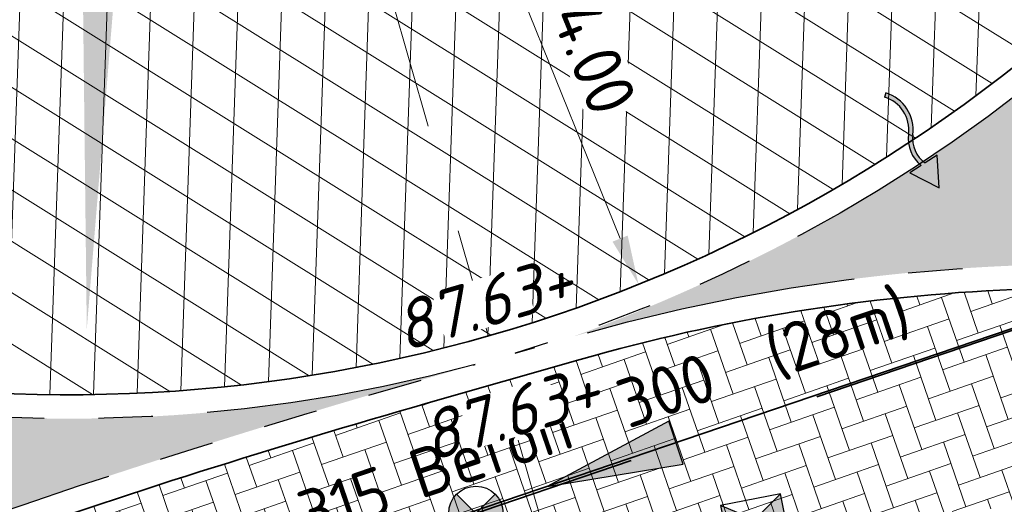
# Model space of a CAD drawing. Header units: metres. Extents: x 195696 to 514079, y 327475 to 328989.
# Tile 95 of 256: x 196059 to 196068.04, y 327678.29 to 327682.74. Entities that reach past the tile are written whole.
import ezdxf
from ezdxf.enums import TextEntityAlignment as Align

# ---------------------------------------------------------------- set-up
doc = ezdxf.new("R2010")
doc.units = ezdxf.units.M
for name, pattern in [('RI-GWA-SO', [18.450000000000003, 6, -1.8, 1.75, -1.8, 1.75, -1.8, 1.75, -1.8]), ('VH-RWSBAND_110X220', [12, 5, -1, 1, -1, 1, -1, 1, -1]), ('XX-CENTER', [8, 5, -1, 1, -1])]:
    doc.linetypes.add(name, pattern=pattern)
for name, color, linetype, lineweight in [('N-WE-GR-BEPLANTING_CULTUUR_VASTE PLANTENVAK-A-250', 92, 'Continuous', 18), ('N-WE-GR-GRAS-A-250', 62, 'Continuous', 18), ('N-WE-RI-GWA_HULPSTUK_INLAAT-S-250', 30, 'Continuous', 25), ('N-WE-RI-GWA_TRANSPORTLEIDING-G', 30, 'RI-GWA-SO', 35), ('N-WE-RI-HWA_KOLK_INFILTRATIE-S-50', 150, 'Continuous', 25), ('N-WE-RI-HWA_KOLK_STRAATKOLK-S-250', 150, 'Continuous', 25), ('N-WE-RI-VWA_STROOMRICHTING-S', 7, 'Continuous', 25), ('N-WE-VH-GESLOTENVERHARDING-A-200', 252, 'Continuous', 18), ('N-WE-VH-KANTOPSLUITING_TROTTOIRBAND_RWS_110 220_250-G', 6, 'VH-RWSBAND_110X220', 25), ('N-WE-VH-KANTOPSLUITING_VOORKANTBAND-G', 2, 'Continuous', 35), ('N-WE-VH-KANTVERHARDING-G', 5, 'Continuous', 35), ('N-WE-VH-OPENVERHARDING_BETONSTRAATSTEEN_ROOD-A', 13, 'Continuous', 18), ('N-WE-VH-VERKANTING-1OOR-S', 7, 'Continuous', 25), ('V-WE-RI-GWA_MATERIAAL-DIAMETER-BOB-STROOMRICHTING-S', 252, 'Continuous', 25), ('V-WE-RI-GWA_RIOOLLEIDING_BETON_300-G', 30, 'RI-GWA-V', 35), ('X-XX-AL-M', 6, 'Continuous', 18), ('X-XX-AL-T18', 7, 'Continuous', 18), ('X-XX-AL-VERWIJZING_DOORSNEDE-G', 7, 'XX-CENTER', 18)]:
    doc.layers.add(name, color=color, linetype=linetype, lineweight=lineweight)
doc.styles.add('NLCS-ISO', font='NLCS-ISO.ttf')
doc.styles.add('NLCS-ISO-M250-T18', font='NLCS-ISO.ttf', dxfattribs={"height": 0.45})
doc.styles.add('NLCS-ISO-M250-T18_CURSIEF', font='NLCS-ISO.ttf', dxfattribs={"oblique": 15, "height": 0.45})
doc.linetypes.add('RI-GWA-V', pattern='A,3,[24,NLCS.SHX,S=1,R=0,X=0,Y=0],3,-3', length=9)
doc.dimstyles.new('NLCS-M250-T18-PIJL_L2_H2', dxfattribs={"dimscale": 0.25, "dimtxt": 2.5, "dimasz": 1.8, "dimexe": 2, "dimexo": 2, "dimgap": 0.7, "dimtad": 1, "dimzin": 0, "dimdsep": 46, "dimtxsty": 'NLCS-ISO-M250-T18', "dimcen": 0, "dimdle": 2, "dimclrd": 256, "dimclre": 256, "dimclrt": 7, "dimazin": 0, "dimtfac": 1, "dimtdec": 3, "dimtofl": 0, "dimtmove": 0, "dimatfit": 3, "dimfxl": 2, "dimfxlon": 1, "dimtfillclr": 256, "dimtolj": 1, "dimtzin": 0, "dimlwd": -1, "dimlwe": -1, "dimarcsym": 0})

# ---------------------------------------------------------------- blocks, each defined once
blk = doc.blocks.new('*D12')
at = {"layer": 'defpoints', "color": 0, "transparency": 16777216}
for p in [(196059.4482632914, 327693.2997709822), (196064.6792022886, 327680.3137293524)]:
    blk.add_point(p, dxfattribs=at)
at = {"layer": 'X-XX-AL-M', "transparency": 16777216}
blk.add_line((196063.3156207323, 327683.6988819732), (196064.5110649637, 327680.7311378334), dxfattribs=at)
blk.add_solid([(196064.5806330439, 327680.7591607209), (196064.4414968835, 327680.7031149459), (196064.6792022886, 327680.3137293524)], dxfattribs=at)
at = {"layer": 'X-XX-AL-M', "color": 7, "transparency": 16777216, "insert": (196064.1135324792, 327682.7885836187), "char_height": 0.45, "attachment_point": 5, "rotation": 291.94018878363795, "style": 'NLCS-ISO-M250-T18', "bg_fill": 3, "box_fill_scale": 1.1, "bg_fill_color": 256, "bg_fill_true_color": 13158600, "bg_fill_transparency": 0}
blk.add_mtext('\\A1;R=14.00', dxfattribs=at)
blk = doc.blocks.new('*U101')
blk.add_solid([(-2.830578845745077, 0), (-2.830578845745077, 0.45), (1.969421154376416, 0)])
blk = doc.blocks.new('SRI-KOLK_STRAAT-SO')
h = blk.add_hatch(color=256)
h.dxf.hatch_style = 1
h.paths.add_polyline_path([(-1.125, 1.5), (-1.125, -1.110223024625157e-16), (1.110223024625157e-16, 0.7499999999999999)])
h.paths.add_polyline_path([(1.125, 1.5), (1.110223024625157e-16, 0.7499999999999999), (1.125, -1.110223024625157e-16)])
for p, q in [((-1.125, 0), (1.125, 1.5)), ((1.125, 0), (-1.125, 1.5))]:
    blk.add_line(p, q)
blk.add_lwpolyline([(-1.125, 0), (1.125, 0), (1.125, 1.5), (-1.125, 1.5)], close=True)
blk = doc.blocks.new('Doorsteek water')
h = blk.add_hatch(color=151)
h.dxf.hatch_style = 1
edge = h.paths.add_edge_path()
edge.add_line((-0.02508034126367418, -0.2385575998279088), (0.01767479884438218, -0.2385575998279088))
edge.add_arc((0.2659420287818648, -0.1370488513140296), 0.2682175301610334, 138.617614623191, 202.2381260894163, ccw=False)
edge.add_arc((-0.2111007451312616, 0.2695475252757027), 0.3586553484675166, 320.2615132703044, 399.6419294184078)
edge.add_line((0.06508057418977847, 0.4983652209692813), (0.03427871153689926, 0.4728457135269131))
edge.add_arc((-0.2111007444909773, 0.2695475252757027), 0.3186553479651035, 320.35807061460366, 399.64192949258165, ccw=False)
edge.add_arc((0.2659420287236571, -0.1370488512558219), 0.3082175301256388, 138.7311442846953, 199.2287973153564)
h = blk.add_hatch(color=151)
h.dxf.hatch_style = 1
h.paths.add_polyline_path([(0, -0.4983652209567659), (0.1499999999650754, -0.2385575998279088), (-0.150000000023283, -0.2385575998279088)])
for p, q in [((-0.02508034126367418, -0.2385575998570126), (-0.150000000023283, -0.2385575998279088)), ((-0.150000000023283, -0.2385575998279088), (0, -0.4983652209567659)), ((0, -0.4983652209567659), (0.1499999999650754, -0.2385575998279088)), ((0.1499999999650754, -0.2385575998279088), (0.01767479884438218, -0.2385575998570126))]:
    blk.add_line(p, q)
blk.add_lwpolyline([(0.06508057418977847, 0.4983652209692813), (0.03427871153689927, 0.4728457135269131)])
for centre, radius, start, end in [((-0.2111007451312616, 0.2695475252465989), 0.318655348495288, 320.3580705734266, 39.64192942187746), ((-0.2111007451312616, 0.2695475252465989), 0.358655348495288, 320.3580705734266, 39.64192942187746), ((0.2659420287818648, -0.1370488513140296), 0.3082175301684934, 138.7311443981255, 199.2287973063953), ((0.2659420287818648, -0.1370488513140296), 0.2682175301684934, 138.7311443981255, 202.2381260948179)]:
    blk.add_arc(centre, radius, start, end)
blk = doc.blocks.new('*U156')
at = {"ltscale": 0.1, "style": 'NLCS-ISO'}
for tag, p in [('MAT', (-0.5000000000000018, 0.5000000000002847)), ('BOBL', (-39.21081925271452, 1.13686837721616e-13))]:
    blk.add_attdef(tag, text='', height=1.8, dxfattribs=at).set_placement(p, align=Align.BOTTOM_RIGHT)
for tag, p in [('DIA', (0.4999999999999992, 0.5000000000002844)), ('BOBR', (50.50822928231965, -2.220446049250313e-16))]:
    blk.add_attdef(tag, text='', height=1.8, dxfattribs=at).set_placement(p, align=Align.BOTTOM_LEFT)
blk.add_attdef('JVA', text='', height=1.8, dxfattribs=at).set_placement((-2.465190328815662e-32, -0.9999999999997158), align=Align.TOP_CENTER)
at = {"ltscale": 0.1, "style": 'NLCS-ISO', "flags": 1}
blk.add_attdef('PUTNR-L', text='', height=1.8, dxfattribs=at).set_placement((-0.8215082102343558, -5.885126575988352), align=Align.BOTTOM_RIGHT)
blk.add_attdef('PUTNR-L', text='', height=1.8, dxfattribs=at).set_placement((1.948397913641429, -5.769780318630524), align=Align.BOTTOM_LEFT)
blk = doc.blocks.new('*U191')
at = {"ltscale": 0.1}
blk.add_hatch(color=256, dxfattribs=at).paths.add_polyline_path([(-2.500000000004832, 0), (2.500000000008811, -0.8333333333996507), (2.500000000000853, 0.8333333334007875)])
at = {"ltscale": 0.1, "flags": 128}
blk.add_lwpolyline([(-2.500000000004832, 0), (2.500000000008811, -0.8333333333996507), (2.500000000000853, 0.8333333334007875)], close=True, dxfattribs=at)
at = {"ltscale": 0.1, "style": 'NLCS-ISO'}
for tag, p in [('MAT', (-1, 0.5000000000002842)), ('BOBL', (-58.21015564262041, -3.239999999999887))]:
    blk.add_attdef(tag, text='', height=1.8, dxfattribs=at).set_placement(p, align=Align.BOTTOM_RIGHT)
for tag, p in [('DIA', (1, 0.5000000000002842)), ('BOBR', (63.86947504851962, -3.24))]:
    blk.add_attdef(tag, text='', height=1.8, dxfattribs=at).set_placement(p, align=Align.BOTTOM_LEFT)
blk.add_attdef('JVA', text='', height=1.8, dxfattribs=at).set_placement((0, -0.9999999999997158), align=Align.TOP_CENTER)
blk = doc.blocks.new('SRI-HULP_INLAAT_125MM-SO')
h = blk.add_hatch(color=256)
h.dxf.hatch_style = 1
h.paths.add_polyline_path([(-0.7071067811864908, 0.7071067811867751, 0.1989123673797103), (-1.000000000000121, 0, 0.1989123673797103), (-0.7071067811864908, -0.7071067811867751), (0, -1.387778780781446e-17)])
h = blk.add_hatch(color=256)
h.dxf.hatch_style = 1
h.paths.add_polyline_path([(1.000000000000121, 0, 0.1989123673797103), (0.7071067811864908, 0.7071067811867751), (0, -1.387778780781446e-17), (0.7071067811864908, -0.7071067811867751, 0.1989123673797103)])
for p, q in [((-0.7071067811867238, 0.707106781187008), (0.7071067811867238, -0.707106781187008)), ((-0.7071067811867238, -0.707106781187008), (0.7071067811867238, 0.707106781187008))]:
    blk.add_line(p, q)
blk.add_circle((0, 0), 1.000000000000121)

msp = doc.modelspace()

# ---------------------------------------------------------------- hatches: boundary and pattern name
at = {"layer": 'N-WE-GR-BEPLANTING_CULTUUR_VASTE PLANTENVAK-A-250', "lineweight": 0}
h = msp.add_hatch(dxfattribs=at)
h.set_pattern_fill('AGR-VASTEPLANTEN-SO', color=256, scale=0.05, pattern_type=2)
h.set_pattern_definition([(0, (196080.8196124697, 327684.078404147), (0.1443375, 0.25), [0.033494, -0.255181]), (29.99999999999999, (196080.8531064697, 327684.078404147), (0.1443376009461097, 0.2499999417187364), [0.033494, -0.466506]), (59.99999999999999, (196080.8821124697, 327684.095151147), (-0.1443376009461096, 0.2499999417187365), [0.033494, -0.255181]), (90, (196080.8988594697, 327684.124157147), (-0.1443375, 0.25), [0.033494, -0.466506]), (120, (196080.8988594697, 327684.157651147), (-0.2886751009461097, -5.828126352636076e-08), [0.033494, -0.2551809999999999]), (150, (196080.8821124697, 327684.186657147), (-0.2886751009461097, 5.828126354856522e-08), [0.033494, -0.466506]), (180, (196080.8531064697, 327684.203404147), (-0.1443375, -0.25), [0.033494, -0.255181]), (210, (196080.8196124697, 327684.203404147), (-0.1443376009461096, -0.2499999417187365), [0.033494, -0.466506]), (240, (196080.7906064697, 327684.186657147), (0.1443376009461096, -0.2499999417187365), [0.033494, -0.255181]), (270, (196080.7738594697, 327684.157651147), (0.1443375, -0.2500000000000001), [0.033494, -0.466506]), (300.0000000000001, (196080.7738594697, 327684.124157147), (0.2886751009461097, 5.828126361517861e-08), [0.033494, -0.255181]), (329.9999999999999, (196080.7906064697, 327684.095151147), (0.2886751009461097, -5.828126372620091e-08), [0.033494, -0.466506])])
edge = h.paths.add_edge_path()
edge.add_arc((196074.1460094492, 327686.5351517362), 9.220000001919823, 343.0300760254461, 359.4001394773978)
edge.add_line((196083.3655041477, 327686.43862433), (196083.3695866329, 327686.8285493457))
edge.add_line((196083.3695866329, 327686.8285493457), (196084.1431919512, 327686.8206239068))
edge.add_arc((196084.0225144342, 327675.0412420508), 11.77999999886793, 42.88040428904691, 89.41303621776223, ccw=False)
edge.add_arc((196081.8587780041, 327672.9627097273), 14.78000000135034, 16.42897032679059, 43.07710036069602, ccw=False)
edge.add_line((196096.0353267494, 327677.142885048), (196096.9497734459, 327674.0416519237))
edge.add_arc((196096.6812055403, 327673.9624605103), 0.279999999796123, -87.6222725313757, 16.428970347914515, ccw=False)
edge.add_line((196096.6928219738, 327673.6827015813), (196089.0818683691, 327673.3666718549))
edge.add_line((196089.0818683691, 327673.3666718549), (196089.080469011, 327673.4852192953))
edge.add_line((196089.080469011, 327673.4852192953), (196089.0790291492, 327673.6037292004))
edge.add_line((196089.0790291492, 327673.6037292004), (196089.0775346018, 327673.7221884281))
edge.add_line((196089.0775346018, 327673.7221884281), (196089.075971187, 327673.8405838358))
edge.add_line((196089.075971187, 327673.8405838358), (196089.0743247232, 327673.9589022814))
edge.add_line((196089.0743247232, 327673.9589022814), (196089.0725810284, 327674.0771306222))
edge.add_line((196089.0725810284, 327674.0771306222), (196089.0707259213, 327674.1952556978))
edge.add_line((196089.0707259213, 327674.1952556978), (196089.0687452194, 327674.3132644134))
edge.add_line((196089.0687452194, 327674.3132644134), (196089.0666247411, 327674.4311436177))
edge.add_line((196089.0666247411, 327674.4311436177), (196089.0643503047, 327674.5488800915))
edge.add_line((196089.0643503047, 327674.5488800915), (196089.0619077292, 327674.6664607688))
edge.add_line((196089.0619077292, 327674.6664607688), (196089.0592828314, 327674.7838724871))
edge.add_line((196089.0592828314, 327674.7838724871), (196089.0564614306, 327674.9011021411))
edge.add_line((196089.0564614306, 327674.9011021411), (196089.0534293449, 327675.0181365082))
edge.add_line((196089.0534293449, 327675.0181365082), (196089.0501723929, 327675.1349625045))
edge.add_line((196089.0501723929, 327675.1349625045), (196089.046676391, 327675.2515669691))
edge.add_line((196089.046676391, 327675.2515669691), (196089.0429271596, 327675.3679367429))
edge.add_line((196089.0429271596, 327675.3679367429), (196089.0389105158, 327675.4840587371))
edge.add_line((196089.0389105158, 327675.4840587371), (196089.0346122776, 327675.5999197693))
edge.add_line((196089.0346122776, 327675.5999197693), (196089.0300182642, 327675.7155066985))
edge.add_line((196089.0300182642, 327675.7155066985), (196089.0251142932, 327675.830806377))
edge.add_line((196089.0251142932, 327675.830806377), (196089.0198861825, 327675.9458056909))
edge.add_line((196089.0198861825, 327675.9458056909), (196089.0143197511, 327676.0604914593))
edge.add_line((196089.0143197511, 327676.0604914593), (196089.0084008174, 327676.1748505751))
edge.add_line((196089.0084008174, 327676.1748505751), (196089.0021151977, 327676.2888698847))
edge.add_line((196089.0021151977, 327676.2888698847), (196088.9954487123, 327676.4025362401))
edge.add_line((196088.9954487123, 327676.4025362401), (196088.9883871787, 327676.5158364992))
edge.add_line((196088.9883871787, 327676.5158364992), (196088.9809164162, 327676.6287575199))
edge.add_line((196088.9809164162, 327676.6287575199), (196088.9730222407, 327676.741286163))
edge.add_line((196088.9730222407, 327676.741286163), (196088.9646904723, 327676.853409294))
edge.add_line((196088.9646904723, 327676.853409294), (196088.9559069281, 327676.9651137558))
edge.add_line((196088.9559069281, 327676.9651137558), (196088.9466574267, 327677.0763864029))
edge.add_line((196088.9466574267, 327677.0763864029), (196088.9369277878, 327677.1872141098))
edge.add_line((196088.9369277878, 327677.1872141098), (196088.9267038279, 327677.2975837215))
edge.add_line((196088.9267038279, 327677.2975837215), (196088.9159713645, 327677.4074821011))
edge.add_line((196088.9159713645, 327677.4074821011), (196088.9047162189, 327677.5168961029))
edge.add_line((196088.9047162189, 327677.5168961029), (196088.892924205, 327677.6258125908))
edge.add_line((196088.892924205, 327677.6258125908), (196088.8805811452, 327677.734218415))
edge.add_line((196088.8805811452, 327677.734218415), (196088.8676728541, 327677.8421004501))
edge.add_line((196088.8676728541, 327677.8421004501), (196088.8541851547, 327677.9494455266))
edge.add_line((196088.8541851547, 327677.9494455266), (196088.8401038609, 327678.0562405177))
edge.add_line((196088.8401038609, 327678.0562405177), (196088.8254147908, 327678.1624722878))
edge.add_line((196088.8254147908, 327678.1624722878), (196088.8101037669, 327678.2681276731))
edge.add_line((196088.8101037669, 327678.2681276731), (196088.794156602, 327678.3731935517))
edge.add_line((196088.794156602, 327678.3731935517), (196088.7775591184, 327678.4776567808))
edge.add_line((196088.7775591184, 327678.4776567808), (196088.7602971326, 327678.5815042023))
edge.add_line((196088.7602971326, 327678.5815042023), (196088.7423564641, 327678.6847226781))
edge.add_line((196088.7423564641, 327678.6847226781), (196088.7237229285, 327678.7872990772))
edge.add_line((196088.7237229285, 327678.7872990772), (196088.7043823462, 327678.8892202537))
edge.add_line((196088.7043823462, 327678.8892202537), (196088.6843205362, 327678.9904730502))
edge.add_line((196088.6843205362, 327678.9904730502), (196088.6635233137, 327679.0910443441))
edge.add_line((196088.6635233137, 327679.0910443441), (196088.6419765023, 327679.1909209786))
edge.add_line((196088.6419765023, 327679.1909209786), (196088.6196659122, 327679.2900898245))
edge.add_line((196088.6196659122, 327679.2900898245), (196088.596577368, 327679.3885377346))
edge.add_line((196088.596577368, 327679.3885377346), (196088.5726966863, 327679.48625156))
edge.add_line((196088.5726966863, 327679.48625156), (196088.5480096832, 327679.5832181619))
edge.add_line((196088.5480096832, 327679.5832181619), (196088.5225021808, 327679.6794243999))
edge.add_line((196088.5225021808, 327679.6794243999), (196088.4961599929, 327679.7748571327))
edge.add_line((196088.4961599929, 327679.7748571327), (196088.468968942, 327679.869503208))
edge.add_line((196088.468968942, 327679.869503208), (196088.4409148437, 327679.9633495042))
edge.add_line((196088.4409148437, 327679.9633495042), (196088.4119835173, 327680.0563828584))
edge.add_line((196088.4119835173, 327680.0563828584), (196088.3821607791, 327680.1485901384))
edge.add_line((196088.3821607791, 327680.1485901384), (196088.3514324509, 327680.2399581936))
edge.add_line((196088.3514324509, 327680.2399581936), (196088.3197843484, 327680.330473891))
edge.add_line((196088.3197843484, 327680.330473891), (196088.2872022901, 327680.4201240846))
edge.add_line((196088.2872022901, 327680.4201240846), (196088.2536720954, 327680.5088956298))
edge.add_line((196088.2536720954, 327680.5088956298), (196088.2191795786, 327680.5967753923))
edge.add_line((196088.2191795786, 327680.5967753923), (196088.1837105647, 327680.6837502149))
edge.add_line((196088.1837105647, 327680.6837502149), (196088.1472508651, 327680.7698069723))
edge.add_line((196088.1472508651, 327680.7698069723), (196088.1097863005, 327680.8549325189))
edge.add_line((196088.1097863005, 327680.8549325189), (196088.0713026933, 327680.9391136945))
edge.add_line((196088.0713026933, 327680.9391136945), (196088.0317858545, 327681.0223373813))
edge.add_line((196088.0317858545, 327681.0223373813), (196087.9912216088, 327681.1045904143))
edge.add_line((196087.9912216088, 327681.1045904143), (196087.9495957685, 327681.1858596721))
edge.add_line((196087.9495957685, 327681.1858596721), (196087.9068941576, 327681.2661319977))
edge.add_line((196087.9068941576, 327681.2661319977), (196087.8631025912, 327681.3453942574))
edge.add_line((196087.8631025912, 327681.3453942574), (196087.8182068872, 327681.4236332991))
edge.add_line((196087.8182068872, 327681.4236332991), (196087.7721928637, 327681.5008359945))
edge.add_line((196087.7721928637, 327681.5008359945), (196087.725046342, 327681.5769891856))
edge.add_line((196087.725046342, 327681.5769891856), (196087.6767531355, 327681.6520797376))
edge.add_line((196087.6767531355, 327681.6520797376), (196087.627299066, 327681.7260945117))
edge.add_line((196087.627299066, 327681.7260945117), (196087.5766699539, 327681.7990203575))
edge.add_line((196087.5766699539, 327681.7990203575), (196087.5248516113, 327681.8708441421))
edge.add_line((196087.5248516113, 327681.8708441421), (196087.4718298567, 327681.9415527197))
edge.add_line((196087.4718298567, 327681.9415527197), (196087.417590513, 327682.0111329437))
edge.add_line((196087.417590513, 327682.0111329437), (196087.3621193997, 327682.07957167))
edge.add_line((196087.3621193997, 327682.07957167), (196087.3054023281, 327682.1468557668))
edge.add_line((196087.3054023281, 327682.1468557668), (196087.2474251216, 327682.2129720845))
edge.add_line((196087.2474251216, 327682.2129720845), (196087.1881735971, 327682.2779074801))
edge.add_line((196087.1881735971, 327682.2779074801), (196087.1276335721, 327682.3416488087))
edge.add_line((196087.1276335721, 327682.3416488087), (196087.0657908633, 327682.4041829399))
edge.add_line((196087.0657908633, 327682.4041829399), (196087.0026312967, 327682.4654967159))
edge.add_line((196087.0026312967, 327682.4654967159), (196086.9381406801, 327682.5255770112))
edge.add_line((196086.9381406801, 327682.5255770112), (196086.8723048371, 327682.5844106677))
edge.add_line((196086.8723048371, 327682.5844106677), (196086.8051095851, 327682.6419845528))
edge.add_line((196086.8051095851, 327682.6419845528), (196086.7365407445, 327682.6982855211))
edge.add_line((196086.7365407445, 327682.6982855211), (196086.6665841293, 327682.7533004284))
edge.add_line((196086.6665841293, 327682.7533004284), (196086.5952255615, 327682.8070161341))
edge.add_line((196086.5952255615, 327682.8070161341), (196086.5224508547, 327682.8594194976))
edge.add_line((196086.5224508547, 327682.8594194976), (196086.4482458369, 327682.9104973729))
edge.add_line((196086.4482458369, 327682.9104973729), (196086.372596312, 327682.9602366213))
edge.add_line((196086.372596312, 327682.9602366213), (196086.2954881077, 327683.0086240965))
edge.add_line((196086.2954881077, 327683.0086240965), (196086.2169071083, 327683.0556466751))
edge.add_line((196086.2169071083, 327683.0556466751), (196086.1368555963, 327683.1012951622))
edge.add_line((196086.1368555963, 327683.1012951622), (196086.055373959, 327683.1455694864))
edge.add_line((196086.055373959, 327683.1455694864), (196085.9725079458, 327683.1884708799))
edge.add_line((196085.9725079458, 327683.1884708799), (196085.8883033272, 327683.2300005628))
edge.add_line((196085.8883033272, 327683.2300005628), (196085.8028058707, 327683.2701597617))
edge.add_line((196085.8028058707, 327683.2701597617), (196085.7160613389, 327683.3089496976))
edge.add_line((196085.7160613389, 327683.3089496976), (196085.6281154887, 327683.3463716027))
edge.add_line((196085.6281154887, 327683.3463716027), (196085.5390140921, 327683.3824266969))
edge.add_line((196085.5390140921, 327683.3824266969), (196085.44880291, 327683.4171162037))
edge.add_line((196085.44880291, 327683.4171162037), (196085.3575277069, 327683.4504413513))
edge.add_line((196085.3575277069, 327683.4504413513), (196085.2652342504, 327683.4824033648))
edge.add_line((196085.2652342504, 327683.4824033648), (196085.1719682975, 327683.5130034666))
edge.add_line((196085.1719682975, 327683.5130034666), (196085.0777756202, 327683.5422428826))
edge.add_line((196085.0777756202, 327683.5422428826), (196084.9827019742, 327683.5701228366))
edge.add_line((196084.9827019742, 327683.5701228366), (196084.8867931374, 327683.5966445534))
edge.add_line((196084.8867931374, 327683.5966445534), (196084.7900948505, 327683.6218092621))
edge.add_line((196084.7900948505, 327683.6218092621), (196084.6926529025, 327683.6456181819))
edge.add_line((196084.6926529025, 327683.6456181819), (196084.5945130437, 327683.6680725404))
edge.add_line((196084.5945130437, 327683.6680725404), (196084.495721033, 327683.6891735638))
edge.add_line((196084.495721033, 327683.6891735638), (196084.3963226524, 327683.7089224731))
edge.add_line((196084.3963226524, 327683.7089224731), (196084.2963636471, 327683.7273204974))
edge.add_line((196084.2963636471, 327683.7273204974), (196084.1958897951, 327683.744368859))
edge.add_line((196084.1958897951, 327683.744368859), (196084.0949468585, 327683.7600687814))
edge.add_line((196084.0949468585, 327683.7600687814), (196083.9935805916, 327683.7744214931))
edge.add_line((196083.9935805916, 327683.7744214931), (196083.8918367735, 327683.7874282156))
edge.add_line((196083.8918367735, 327683.7874282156), (196083.7897611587, 327683.7990901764))
edge.add_line((196083.7897611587, 327683.7990901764), (196083.687399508, 327683.8094085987))
edge.add_line((196083.687399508, 327683.8094085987), (196083.5847975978, 327683.8183847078))
edge.add_line((196083.5847975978, 327683.8183847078), (196083.4820011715, 327683.8260197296))
edge.add_line((196083.4820011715, 327683.8260197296), (196083.3790560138, 327683.8323148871))
edge.add_line((196083.3790560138, 327683.8323148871), (196083.27600788, 327683.837271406))
edge.add_line((196083.27600788, 327683.837271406), (196083.1729025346, 327683.8408905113))
edge.add_line((196083.1729025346, 327683.8408905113), (196083.0697857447, 327683.8431734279))
edge.add_line((196083.0697857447, 327683.8431734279), (196082.9667032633, 327683.8441213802))
edge.add_line((196082.9667032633, 327683.8441213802), (196082.9645531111, 327683.844113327))
edge = h.paths.add_edge_path()
edge.add_arc((196073.115005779, 327684.8543862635), 4.779999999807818, 258.7467756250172, 289.2791954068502)
edge.add_line((196074.693226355, 327680.3424443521), (196074.7682705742, 327680.3917152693))
edge.add_line((196074.7682705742, 327680.3917152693), (196074.8505612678, 327680.4456254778))
edge.add_line((196074.8505612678, 327680.4456254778), (196074.9329116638, 327680.4994494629))
edge.add_line((196074.9329116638, 327680.4994494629), (196075.0153250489, 327680.5531822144))
edge.add_line((196075.0153250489, 327680.5531822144), (196075.0978047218, 327680.606818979))
edge.add_line((196075.0978047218, 327680.606818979), (196075.1803541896, 327680.6603549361))
edge.add_line((196075.1803541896, 327680.6603549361), (196075.2629765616, 327680.7137851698))
edge.add_line((196075.2629765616, 327680.7137851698), (196075.3456753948, 327680.7671048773))
edge.add_line((196075.3456753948, 327680.7671048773), (196075.4284539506, 327680.8203092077))
edge.add_line((196075.4284539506, 327680.8203092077), (196075.5113155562, 327680.8733933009))
edge.add_line((196075.5113155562, 327680.8733933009), (196075.5942635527, 327680.9263523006))
edge.add_line((196075.5942635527, 327680.9263523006), (196075.6773013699, 327680.9791814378))
edge.add_line((196075.6773013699, 327680.9791814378), (196075.7604323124, 327681.0318758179))
edge.add_line((196075.7604323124, 327681.0318758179), (196075.8436596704, 327681.084430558))
edge.add_line((196075.8436596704, 327681.084430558), (196075.9269868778, 327681.1368408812))
edge.add_line((196075.9269868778, 327681.1368408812), (196076.0104172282, 327681.1891019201))
edge.add_line((196076.0104172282, 327681.1891019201), (196076.0939541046, 327681.2412088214))
edge.add_line((196076.0939541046, 327681.2412088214), (196076.1776007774, 327681.2931567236))
edge.add_line((196076.1776007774, 327681.2931567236), (196076.2613607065, 327681.3449408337))
edge.add_line((196076.2613607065, 327681.3449408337), (196076.3452371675, 327681.3965562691))
edge.add_line((196076.3452371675, 327681.3965562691), (196076.4292335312, 327681.4479981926))
edge.add_line((196076.4292335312, 327681.4479981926), (196076.5133531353, 327681.4992617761))
edge.add_line((196076.5133531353, 327681.4992617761), (196076.5289295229, 327681.5087060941))
edge.add_arc((196073.1150171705, 327684.8543902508), 4.78000000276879, 315.5782970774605, 328.4747207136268)
edge.add_line((196077.1895348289, 327682.355049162), (196078.2205271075, 327684.0358106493))
edge.add_arc((196074.1460094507, 327686.5351517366), 4.780000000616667, 328.4747207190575, 359.4001394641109)
edge.add_line((196078.9257474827, 327686.4851082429), (196078.9297476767, 327686.8671734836))
edge.add_arc((196079.2286709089, 327672.0901966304), 14.78000000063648, 91.15887736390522, 133.0229682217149)
edge.add_arc((196059.4563821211, 327693.2763467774), 14.19924018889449, 301.3632478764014, 313.02296821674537, ccw=False)
edge.add_arc((196058.6171063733, 327694.8359576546), 15.96806242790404, 290.0172002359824, 301.0221083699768, ccw=False)
edge.add_arc((196068.8217150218, 327663.2770943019), 17.22026986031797, 78.74665100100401, 105.9728502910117, ccw=False)
at = {"layer": 'N-WE-GR-GRAS-A-250', "lineweight": 0}
h = msp.add_hatch(dxfattribs=at)
h.set_pattern_fill('AGR-GRAS_02-SO', color=256, scale=0.05, pattern_type=2)
h.set_pattern_definition([(0, (0, 0), (0.5, 0.5), [0.125, -0.375]), (0, (0.275, 0.3), (0.5, 0.5), [0.125, -0.375]), (90, (0.05, 0.175), (-0.5, 0.5), [0.125, -0.375]), (90, (0.25, 0.35), (-0.5, 0.5), [0.125, -0.375]), (45, (0.1, 0.35), (0, 0.5000000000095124), [0.125, -0.582106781]), (135, (0.275, 0), (-0.5000000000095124, 0), [0.125, -0.582106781]), (26.56505119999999, (0.125, 0.15), (0.5000000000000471, 2.000322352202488e-10), [0.125, -0.9930339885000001]), (26.56505119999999, (0.35, 0.4), (0.5000000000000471, 2.000322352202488e-10), [0.125, -0.9930339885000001]), (63.43494882, (0.35, 0), (2.54993137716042e-11, 0.500000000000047), [0.125, -0.9930339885]), (63.43494882, (0.125, 0.225), (2.54993137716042e-11, 0.500000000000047), [0.125, -0.9930339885]), (63.43494882, (0.3, 0.1), (2.54993137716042e-11, 0.500000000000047), [0.125, -0.9930339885]), (116.5650512, (0, 0.275), (-2.000324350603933e-10, 0.500000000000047), [0.125, -0.9930339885]), (153.43494882, (0.1, 0.07500000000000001), (-0.500000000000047, 2.549949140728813e-11), [0.125, -0.9930339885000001])])
edge = h.paths.add_edge_path()
edge.add_line((196062.6880533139, 327679.4332384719), (196063.1794653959, 327679.573899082))
edge.add_arc((196059.4563821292, 327693.276346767), 14.19924017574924, 257.3786721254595, 285.2008201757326, ccw=False)
edge.add_arc((196053.7797492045, 327667.9248821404), 11.77999999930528, 77.37867212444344, 113.3309298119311)
edge.add_arc((196049.2252753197, 327678.4845586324), 0.280000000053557, 113.3310315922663, 235.3929819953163)
edge.add_arc((196059.4482632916, 327693.299770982), 18.28000000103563, 235.3930360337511, 246.1670911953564)
edge.add_arc((196053.2740621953, 327679.3227312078), 3.000000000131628, 246.1670911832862, 292.4729498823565)
edge.add_arc((196083.9379337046, 327605.1946300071), 77.22000002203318, 105.9731123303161, 112.47294990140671, ccw=False)
at = {"layer": 'N-WE-VH-GESLOTENVERHARDING-A-200', "lineweight": 0}
h = msp.add_hatch(dxfattribs=at)
h.set_pattern_fill('AVH-GESLOTEN-SOD', color=256, scale=0.2, angle=28, pattern_type=2)
h.set_pattern_definition([(87.99999999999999, (0, 0), (-0.3997563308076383, 0.01395979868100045), []), (148, (0, 0), (-0.2119677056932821, -0.3392192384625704), [])])
edge = h.paths.add_edge_path(flags=16)
edge.add_arc((196059.4482632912, 327693.2997709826), 8.5, 0, 180)
edge.add_arc((196059.4482632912, 327693.2997709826), 8.5, 180, 360)
edge = h.paths.add_edge_path()
edge.add_line((196079.1992690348, 327691.5928972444), (196073.931764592, 327691.6480476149))
edge.add_arc((196073.9369992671, 327692.1480202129), 0.5000000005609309, 179.4001394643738, 269.40013946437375, ccw=False)
edge.add_line((196073.4370266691, 327692.153254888), (196073.4579653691, 327694.1531452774))
edge.add_arc((196073.9579379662, 327694.1479106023), 0.4999999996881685, 89.40013945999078, 179.4001394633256, ccw=False)
edge.add_line((196073.9631726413, 327694.6478831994), (196079.2306979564, 327694.5927326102))
edge.add_line((196079.2306979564, 327694.5927326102), (196079.2778415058, 327699.0925016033))
edge.add_line((196079.2778415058, 327699.0925016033), (196078.2738582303, 327699.1028457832))
edge.add_arc((196078.3974893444, 327711.1022089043), 11.99999999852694, 223.1984264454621, 269.40969446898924, ccw=False)
edge.add_arc((196059.4482632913, 327693.2997709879), 14.00000000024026, 43.22500732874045, 76.16012092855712)
edge.add_arc((196066.3853338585, 327721.4578435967), 15.00000001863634, 226.0246217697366, 256.1601209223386, ccw=False)
edge.add_arc((196056.3172706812, 327711.0230889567), 0.500000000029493, 101.17762234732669, 226.024621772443, ccw=False)
edge.add_arc((196059.413685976, 327693.3765022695), 18.41607723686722, 99.985539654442, 118.9786141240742)
edge.add_arc((196050.726917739, 327709.0458367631), 0.5000000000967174, 28.64127531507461, 118.1005958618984, ccw=False)
edge.add_arc((196010.1367397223, 327686.8760375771), 46.75000051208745, 25.543345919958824, 28.642746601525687, ccw=False)
edge.add_arc((196051.8662320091, 327706.8187522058), 0.5000016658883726, -60.714327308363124, 25.543139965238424, ccw=False)
edge.add_arc((196059.4482632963, 327693.2997709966), 14.99999999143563, 119.2855972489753, 123.2653045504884)
edge.add_arc((196050.9462560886, 327706.2599358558), 0.5000000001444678, 207.8050321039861, 303.265304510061, ccw=False)
edge.add_arc((196002.944036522, 327680.9458484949), 53.7680025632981, 27.80503209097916, 30.45068562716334)
edge.add_arc((196049.7266189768, 327708.4486861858), 0.4999999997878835, 123.4619424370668, 210.4506856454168, ccw=False)
edge.add_arc((196059.0259649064, 327693.8684988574), 17.79327829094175, 122.5562032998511, 137.0477615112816)
edge.add_arc((196048.3295502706, 327704.0989414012), 3.000070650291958, 140.8601176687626, 165.9601044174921)
edge.add_line((196045.4191006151, 327704.8267509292), (196045.4190987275, 327704.8266899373))
edge.add_arc((196045.9041717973, 327704.7054294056), 0.4999999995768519, 15.502448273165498, 165.9646165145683, ccw=False)
edge.add_arc((196034.8211534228, 327701.6367644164), 11.99999999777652, -18.702462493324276, 15.477428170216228, ccw=False)
edge.add_arc((196059.4482623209, 327693.2997681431), 13.99999999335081, 161.2975371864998, 169.8040816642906)
edge.add_arc((196030.9052933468, 327698.4280130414), 14.99999999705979, 320.4759057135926, 349.8241818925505, ccw=False)
edge.add_line((196042.4756487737, 327688.8819732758), (196041.6839180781, 327688.1358730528))
edge.add_arc((196059.4277144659, 327693.289421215), 18.47704978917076, 196.1955296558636, 210.8000922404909)
edge.add_line((196043.5566849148, 327683.8283541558), (196045.922746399, 327685.613890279))
edge.add_arc((196046.2239315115, 327685.2147818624), 0.5000000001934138, 31.440448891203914, 127.03984177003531, ccw=False)
edge.add_arc((196059.4482644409, 327693.2997691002), 15.00000000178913, 211.4404488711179, 219.6601358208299)
edge.add_arc((196047.5160513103, 327683.4067270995), 0.5000000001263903, -54.691160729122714, 39.72575912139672, ccw=False)
edge.add_arc((195962.9859614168, 327802.7538090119), 146.7499984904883, 304.1486694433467, 305.3088392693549, ccw=False)
edge.add_arc((196059.4482639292, 327693.2997705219), 18.50000000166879, 220.4149089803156, 234.0454773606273)
edge.add_arc((196047.99561593, 327673.810885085), 4.551909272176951, 80.31498419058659, 82.54620427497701, ccw=False)
edge.add_arc((196049.2252538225, 327678.4845493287), 0.5000000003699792, 113.40204066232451, 201.9169420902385, ccw=False)
edge.add_arc((196053.7797513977, 327667.9248825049), 12.00000013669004, 95.37930710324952, 113.33401253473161, ccw=False)
edge.add_arc((196053.892234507, 327669.7023934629), 10.24465234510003, 75.82016845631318, 96.9377912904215, ccw=False)
edge.add_arc((196059.4563821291, 327693.2763467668), 13.97924017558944, 257.3786721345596, 313.0229682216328)
edge.add_arc((196079.2286709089, 327672.0901966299), 15.00000000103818, 90.29250839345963, 133.0229682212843, ccw=False)
edge.add_line((196079.1520927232, 327687.0900011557), (196079.1992690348, 327691.5928972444))
at = {"layer": 'N-WE-VH-OPENVERHARDING_BETONSTRAATSTEEN_ROOD-A', "lineweight": 0}
h = msp.add_hatch(dxfattribs=at)
h.set_pattern_fill('AVH-BSS_KEIFORMAAT_KEPER', color=256, scale=2, angle=19.18270101, pattern_type=2)
h.set_pattern_definition([(19.18270101, (196050.8271948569, 327672.4029548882), (0.1293377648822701, 0.267341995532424), [0.63, -0.21]), (289.18270101, (196050.6891906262, 327672.7996346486), (0.1293377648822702, 0.267341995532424), [0.63, -0.21])])
h.paths.add_polyline_path([(196063.2989665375, 327677.2989505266), (196064.6939230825, 327677.6982395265, -0.07424886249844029), (196069.0867238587, 327678.2750342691), (196069.1165287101, 327680.2748189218, 0.07416708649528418), (196064.1435506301, 327679.621021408), (196062.7485942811, 327679.2217324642, 0.02836849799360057), (196054.5048982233, 327676.347257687, -0.04135992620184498), (196053.9983691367, 327676.185251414), (196049.7336180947, 327674.8212301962), (196050.814843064, 327672.4314469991), (196054.1018796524, 327673.9882913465, -0.01128810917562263), (196054.926428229, 327674.3562707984, -0.02960797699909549)])

# ---------------------------------------------------------------- linework, layer by layer
at = {"layer": 'N-WE-RI-GWA_TRANSPORTLEIDING-G'}
msp.add_line((196048.8569640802, 327673.3109598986, 87.49799999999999), (196075.5755991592, 327682.4407601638, 87.49799999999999), dxfattribs=at)
at = {"layer": 'N-WE-VH-KANTOPSLUITING_TROTTOIRBAND_RWS_110 220_250-G', "ltscale": 0.5, "flags": 128}
for points in [[(196078.9297476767, 327686.8671734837, 0.1847257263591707), (196069.1444027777, 327682.8955627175, -0.1151626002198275), (196063.5474595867, 327679.6792328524), (196064.0830096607, 327679.8325274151, -0.1193604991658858), (196072.1822000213, 327680.1662933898, 0.3139954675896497), (196077.1895348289, 327682.3550491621), (196078.2205271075, 327684.0358106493, 0.1357625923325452), (196078.9257474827, 327686.4851082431)], [(196063.1794653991, 327679.573899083, -0.1219969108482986), (196056.353755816, 327679.4202242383, 0.1581709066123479), (196049.1143833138, 327678.7416635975, 0.5888212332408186), (196049.0658478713, 327678.2543779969, 0.04705205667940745), (196052.0618499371, 327676.5785480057, 0.2048424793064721), (196054.420803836, 327676.5505509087, -0.02836849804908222), (196062.6880533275, 327679.4332384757)]]:
    msp.add_lwpolyline(points, format="xyb", close=True, dxfattribs=at)
at = {"layer": 'N-WE-VH-KANTOPSLUITING_VOORKANTBAND-G', "flags": 128}
msp.add_lwpolyline([(196079.1520927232, 327687.0900011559, 0.1886377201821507), (196068.9942986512, 327683.0564003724, -0.247680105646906), (196056.4018272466, 327679.6349080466, 0.1581709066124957), (196049.0272542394, 327678.9436747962, 0.5889667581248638), (196048.9407614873, 327678.0733989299, 0.04705426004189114), (196051.9729543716, 327676.3773079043, 0.2048424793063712), (196054.504898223, 327676.3472576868, -0.02836849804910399), (196062.7485942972, 327679.2217324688), (196064.1435506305, 327679.6210214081, -0.1193604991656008), (196072.1392670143, 327679.9505232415, 0.3139954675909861), (196077.3770649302, 327682.2400167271), (196078.4080572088, 327683.9207782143, 0.1357625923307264), (196079.1457354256, 327686.4828049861)], format="xyb", close=True, dxfattribs=at)
at = {"layer": 'N-WE-VH-KANTVERHARDING-G'}
msp.add_lwpolyline([(196046.3859813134, 327704.8390691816, -0.1502535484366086), (196046.1875113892, 327697.7889200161, 0.0371338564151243), (196045.6693472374, 327695.7779729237, -0.1287606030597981), (196042.4756487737, 327688.8819732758), (196041.6839180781, 327688.1358730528, 0.06381082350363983), (196043.5566849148, 327683.8283541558), (196045.922746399, 327685.613890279, -0.4431358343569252), (196046.6505228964, 327685.4755879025, 0.03588053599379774), (196047.90060746, 327683.72628393, -0.4369771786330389), (196047.8050430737, 327682.9987028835, -0.005062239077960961), (196045.3629256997, 327681.3058867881, 0.05954479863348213), (196048.5861197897, 327678.324329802, -0.009735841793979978), (196048.7613908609, 327678.2979182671, -0.406642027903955), (196049.0266635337, 327678.9434195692, -0.07850285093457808), (196052.6547663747, 327679.872033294, -0.09240467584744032), (196056.4018272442, 327679.6349080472, 0.2476801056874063), (196068.9942986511, 327683.0564003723, -0.1886377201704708)], format="xyb", dxfattribs=at)
at = {"layer": 'V-WE-RI-GWA_RIOOLLEIDING_BETON_300-G', "flags": 128}
msp.add_lwpolyline([(196048.98, 327673.41), (196075.5738668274, 327682.4399390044), (196091.7, 327663.2)], dxfattribs=at)
at = {"layer": 'X-XX-AL-VERWIJZING_DOORSNEDE-G', "flags": 128}
msp.add_lwpolyline([(196059.1730770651, 327694.2611619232), (196065.0171529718, 327673.8442910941)], dxfattribs=at)

# ---------------------------------------------------------------- block references
at = {"layer": 'N-WE-RI-GWA_HULPSTUK_INLAAT-S-250', "xscale": 0.25, "yscale": 0.25, "zscale": 0.25}
msp.add_blockref('SRI-HULP_INLAAT_125MM-SO', (196063.1875412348, 327678.2077409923, 87.49800000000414), dxfattribs=at)
at = {"layer": 'N-WE-RI-HWA_KOLK_INFILTRATIE-S-50', "rotation": 33}
msp.add_blockref('Doorsteek water', (196067.1672197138, 327681.616066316), dxfattribs=at)
at = {"layer": 'N-WE-RI-HWA_KOLK_STRAATKOLK-S-250', "xscale": 0.25, "yscale": 0.25, "zscale": 0.25, "rotation": 11.15601045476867}
msp.add_blockref('SRI-KOLK_STRAAT-SO', (196065.7809284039, 327677.9659290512), dxfattribs=at)
at = {"layer": 'N-WE-RI-VWA_STROOMRICHTING-S'}
ref = msp.add_blockref('*U156', (196061.6248560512, 327677.6737689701, 87.49799999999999), dxfattribs=dict(at, xscale=0.2499999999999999, yscale=0.2499999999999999, zscale=0.2499999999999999, rotation=18.86537966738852))
ref.add_attrib('DIA', '315', dxfattribs={"layer": '0', "ltscale": 0.1, "height": 0.45, "rotation": 18.86537966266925, "style": 'NLCS-ISO'}).set_placement((196061.7027229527, 327677.832472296, 87.49799999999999), align=Align.BOTTOM_LEFT)
at = {"layer": 'N-WE-VH-VERKANTING-1OOR-S', "rotation": 270.6581808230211}
msp.add_blockref('*U101', (196059.5928498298, 327681.8701449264), dxfattribs=at)
at = {"layer": 'V-WE-RI-GWA_MATERIAAL-DIAMETER-BOB-STROOMRICHTING-S'}
ref = msp.add_blockref('*U191', (196064.4321927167, 327678.6563909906), dxfattribs=dict(at, xscale=0.25, yscale=0.25, zscale=0.25, rotation=18.72051672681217))
ref.add_attrib('MAT', 'Beton', dxfattribs={"layer": '0', "ltscale": 0.1, "height": 0.45, "rotation": 18.72051672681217, "style": 'NLCS-ISO'}).set_placement((196064.1552998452, 327678.6945398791), align=Align.BOTTOM_RIGHT)
ref.add_attrib('DIA', '300  (28m)', dxfattribs={"layer": '0', "ltscale": 0.1, "height": 0.45, "rotation": 18.72051672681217, "style": 'NLCS-ISO'}).set_placement((196064.6288475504, 327678.8550159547), align=Align.BOTTOM_LEFT)

# ---------------------------------------------------------------- next in the draw order: texts
at = {"layer": 'X-XX-AL-T18', "insert": (196063.5021113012, 327679.1296789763), "char_height": 0.45, "attachment_point": 5, "rotation": 16.320145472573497, "style": 'NLCS-ISO-M250-T18_CURSIEF', "bg_fill": 3, "box_fill_scale": 1, "bg_fill_color": 256, "bg_fill_transparency": 0}
msp.add_mtext_dynamic_manual_height_columns('87.63+', width=0.8572391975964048, gutter_width=4.5, heights=[0], dxfattribs=at)

# ---------------------------------------------------------------- next in the draw order: dimensions: what is measured, and where the dimension line sits
at = {"layer": 'X-XX-AL-M'}
dim = msp.add_radius_dim(center=(196059.4482632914, 327693.2997709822), mpoint=(196064.6792022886, 327680.3137293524), dimstyle='NLCS-M250-T18-PIJL_L2_H2', override={"dimpost": 'R=<>', "dimtfill": 1}, dxfattribs=at)
dim.commit()
dim.dimension.update_dxf_attribs({"geometry": '*D12', "text_midpoint": (196063.7425027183, 327682.6391282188), "dimtype": 164})

# ---------------------------------------------------------------- next in the draw order: texts
at = {"layer": 'X-XX-AL-T18', "insert": (196063.2566056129, 327680.1396460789), "char_height": 0.45, "attachment_point": 5, "rotation": 16.320145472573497, "style": 'NLCS-ISO-M250-T18_CURSIEF', "bg_fill": 3, "box_fill_scale": 1, "bg_fill_color": 256, "bg_fill_transparency": 0}
msp.add_mtext_dynamic_manual_height_columns('87.63+', width=0.8572391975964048, gutter_width=4.5, heights=[0], dxfattribs=at)

doc.saveas('drawing.dxf')
